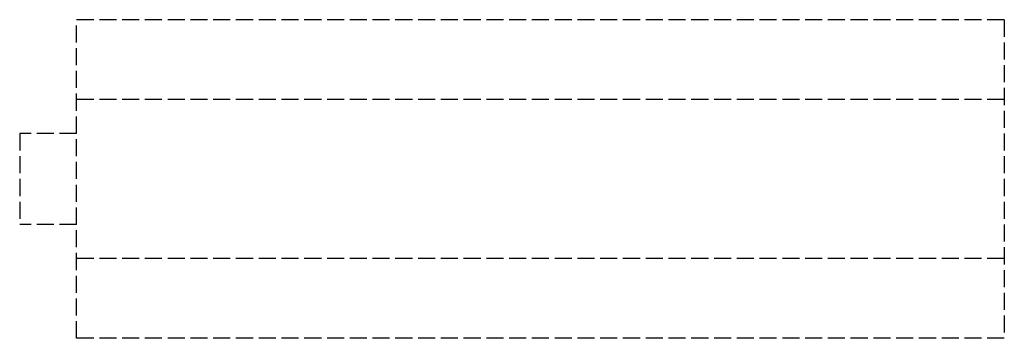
# Model space of a CAD drawing. Header units: millimetres. Extents: x -5 to 81.5, y -14 to 14.
import ezdxf

# ---------------------------------------------------------------- set-up
doc = ezdxf.new("R2010")
doc.units = ezdxf.units.MM
doc.header["$LTSCALE"] = 10
doc.linetypes.add('ALLCAD_Strich', pattern=[0.2, 0.15, -0.05])
doc.layers.add('BESCH_KONT_sich_schn_grun_2d', color=10, linetype='Continuous')

msp = doc.modelspace()

# ---------------------------------------------------------------- linework, layer by layer
at = {"layer": 'BESCH_KONT_sich_schn_grun_2d', "linetype": 'ALLCAD_Strich'}
for p, q in [((81.52, 13.995), (0.02, 13.995)), ((0.02, -14.005), (0.02, 13.995)), ((81.52, 13.995), (81.52, -14.005)), ((81.52, 6.995), (0.02, 6.995)), ((-4.98, 3.995), (-4.98, -4.005)), ((0.02, 3.995), (-4.98, 3.995)), ((0.02, -4.005), (-4.98, -4.005)), ((81.52, -7.005), (0.02, -7.005)), ((81.5, -7.005), (81.5, -7.01)), ((81.503, -7.01), (81.5, -7.01)), ((81.502, -7.005), (81.502, -7.01)), ((81.503, -7.005), (81.503, -7.01)), ((81.503, -7.005), (81.503, -7.01)), ((81.503, -7.005), (81.503, -7.01)), ((81.503, -7.005), (81.503, -7.01)), ((81.503, -7.01), (81.506, -7.01)), ((81.503, -7.01), (81.503, -7.01)), ((81.504, -7.005), (81.504, -7.01)), ((81.506, -7.005), (81.506, -7.01)), ((81.507, -7.005), (81.507, -7.01)), ((81.511, -7.01), (81.507, -7.01)), ((81.509, -7.01), (81.509, -7.005)), ((81.509, -7.005), (81.509, -7.01)), ((81.51, -7.005), (81.51, -7.01)), ((81.511, -7.005), (81.511, -7.01)), ((81.511, -7.005), (81.511, -7.01)), ((81.511, -7.01), (81.513, -7.01)), ((81.513, -7.005), (81.513, -7.01)), ((81.514, -7.005), (81.514, -7.01)), ((81.517, -7.01), (81.514, -7.01)), ((81.516, -7.005), (81.516, -7.01)), ((81.517, -7.005), (81.517, -7.01)), ((81.517, -7.005), (81.517, -7.01)), ((81.517, -7.005), (81.517, -7.01)), ((81.517, -7.005), (81.517, -7.01)), ((81.517, -7.01), (81.52, -7.01)), ((81.517, -7.01), (81.517, -7.01)), ((81.518, -7.005), (81.518, -7.01)), ((81.52, -14.005), (0.02, -14.005))]:
    msp.add_line(p, q, dxfattribs=at)

doc.saveas('drawing.dxf')
